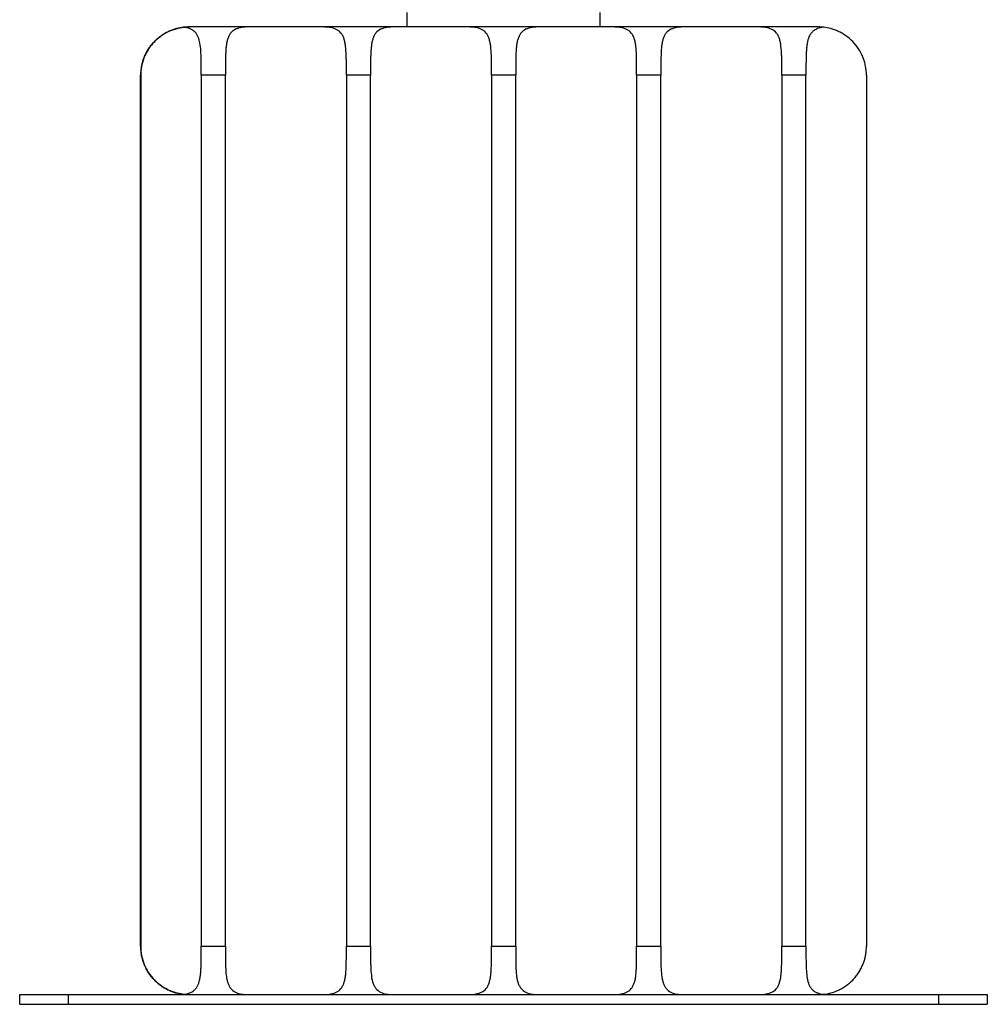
# Paper-space layout '_Posterior' of a CAD drawing. Header units: millimetres. Extents: x -134 to 266, y -357 to 435.
# Tile 1 of 3: x -34 to 166, y -357 to -153. Entities that reach past the tile are written whole.
import ezdxf

# ---------------------------------------------------------------- set-up
doc = ezdxf.new("R2010")
doc.units = ezdxf.units.MM

psp = doc.layouts.new('_Posterior')

# ---------------------------------------------------------------- linework, layer by layer
at = {"color": 7, "linetype": 'Continuous', "lineweight": 25}
for p, q in [((45.78, -151.9), (45.78, -154.9)), ((85.78, -154.9), (85.78, -151.9)), ((130.8, -154.9), (0.79, -154.9)), ((0.79, -154.9), (0.79, -154.9)), ((-9.24, -344.9), (-9.24, -164.9)), ((-9.24, -164.9), (-9.24, -164.9)), ((-9.24, -164.9), (-9.24, -344.9)), ((-9.23, -344.9), (-9.23, -164.9)), ((-9.23, -164.9), (-9.23, -164.9)), ((-9.23, -164.9), (-9.23, -344.9)), ((-9.22, -344.9), (-9.22, -164.9)), ((-9.22, -164.9), (-9.22, -164.9)), ((-9.22, -164.9), (-9.22, -344.9)), ((-9.21, -344.9), (-9.21, -164.9)), ((-9.21, -164.9), (-9.21, -164.9)), ((-9.21, -164.9), (-9.21, -344.9)), ((-9.2, -344.9), (-9.2, -164.9)), ((-9.2, -164.9), (-9.2, -164.9)), ((-9.2, -164.9), (-9.2, -344.9)), ((3.3, -164.9), (3.3, -344.9)), ((8.3, -164.9), (3.3, -164.9)), ((8.3, -344.9), (8.3, -164.9)), ((33.3, -164.9), (33.3, -344.9)), ((38.3, -164.9), (33.3, -164.9)), ((38.3, -344.9), (38.3, -164.9)), ((63.3, -164.9), (63.3, -344.9)), ((68.3, -164.9), (63.3, -164.9)), ((68.3, -344.9), (68.3, -164.9)), ((93.3, -164.9), (93.3, -344.9)), ((98.3, -164.9), (93.3, -164.9)), ((98.3, -344.9), (98.3, -164.9)), ((128.3, -164.9), (123.3, -164.9)), ((123.3, -164.9), (123.3, -344.9)), ((128.3, -344.9), (128.3, -164.9)), ((140.8, -164.9), (140.8, -344.9)), ((-9.24, -344.9), (-9.24, -344.9)), ((-9.23, -344.9), (-9.23, -344.9)), ((-9.22, -344.9), (-9.22, -344.9)), ((-9.21, -344.9), (-9.21, -344.9)), ((-9.2, -344.9), (-9.2, -344.9)), ((3.3, -344.9), (8.3, -344.9)), ((33.3, -344.9), (38.3, -344.9)), ((63.3, -344.9), (68.3, -344.9)), ((93.3, -344.9), (98.3, -344.9)), ((123.3, -344.9), (128.3, -344.9)), ((-34.22, -356.9), (-34.22, -354.9)), ((-34.22, -354.9), (165.78, -354.9)), ((-24.22, -354.9), (-24.22, -356.9)), ((155.78, -356.9), (155.78, -354.9)), ((165.78, -354.9), (165.78, -356.9)), ((-34.22, -356.9), (165.78, -356.9))]:
    psp.add_line(p, q, dxfattribs=at)
for centre, radius, start, end in [((0.8, -164.9), 9.99, 90, 96.6699), ((130.8, -164.91), 10.01, 83.3339, 90), ((0.8, -344.91), 9.99, 263.3301, 270), ((130.8, -344.9), 10.01, 270, 276.6661)]:
    psp.add_arc(centre, radius, start, end, dxfattribs=at)
for points, knots in [([(-9.2, -164.9), (-9.2, -164.18), (-9.13, -163.47), (-8.9, -162.42), (-8.8, -162.08), (-8.57, -161.39), (-8.44, -161.05), (-7.99, -160.08), (-7.63, -159.47), (-6.98, -158.61), (-6.75, -158.33), (-6.26, -157.81), (-6.01, -157.57), (-5.48, -157.11), (-5.21, -156.9), (-4.64, -156.51), (-4.35, -156.32), (-3.48, -155.84), (-2.89, -155.59), (-1.72, -155.21), (-1.17, -155.08), (-0.39, -154.97), (-0.13, -154.94), (0.35, -154.91), (0.58, -154.9), (0.79, -154.9)], [0, 0, 0, 0, 0.125, 0.125, 0.1875, 0.1875, 0.25, 0.25, 0.375, 0.375, 0.4375, 0.4375, 0.5, 0.5, 0.5625, 0.5625, 0.625, 0.625, 0.75, 0.75, 0.875, 0.875, 0.9375, 0.9375, 1, 1, 1, 1]), ([(-0.36, -154.97), (-0.81, -155.02), (-1.3, -155.11), (-2.32, -155.39), (-2.84, -155.57), (-3.63, -155.93), (-3.89, -156.07), (-4.41, -156.36), (-4.68, -156.53), (-5.44, -157.06), (-5.91, -157.46), (-6.58, -158.15), (-6.8, -158.39), (-7.2, -158.89), (-7.39, -159.15), (-7.74, -159.69), (-7.9, -159.96), (-8.2, -160.53), (-8.34, -160.83), (-8.71, -161.73), (-8.89, -162.34), (-9.08, -163.29), (-9.12, -163.61), (-9.19, -164.26), (-9.2, -164.58), (-9.2, -164.9)], [0, 0, 0, 0, 0.125, 0.125, 0.25, 0.25, 0.3125, 0.3125, 0.375, 0.375, 0.5, 0.5, 0.5625, 0.5625, 0.625, 0.625, 0.6875, 0.6875, 0.75, 0.75, 0.875, 0.875, 0.9375, 0.9375, 1, 1, 1, 1]), ([(3.3, -164.9), (3.3, -164.25), (3.3, -163.61), (3.3, -162.67), (3.3, -162.36), (3.29, -161.74), (3.29, -161.43), (3.26, -160.54), (3.24, -159.97), (3.15, -158.9), (3.08, -158.39), (2.87, -157.48), (2.74, -157.07), (2.46, -156.54), (2.36, -156.37), (2.13, -156.07), (2, -155.94), (1.72, -155.7), (1.57, -155.59), (1.25, -155.4), (1.07, -155.32), (0.51, -155.11), (0.09, -155.03), (-0.36, -154.97)], [0, 0, 0, 0, 0.125, 0.125, 0.1875, 0.1875, 0.25, 0.25, 0.375, 0.375, 0.5, 0.5, 0.625, 0.625, 0.6875, 0.6875, 0.75, 0.75, 0.8125, 0.8125, 0.875, 0.875, 1, 1, 1, 1]), ([(13.3, -154.9), (12.72, -154.9), (12.19, -154.93), (11.46, -155.04), (11.22, -155.09), (10.78, -155.22), (10.58, -155.3), (10, -155.58), (9.68, -155.83), (9.28, -156.31), (9.17, -156.49), (8.96, -156.88), (8.87, -157.1), (8.72, -157.55), (8.65, -157.8), (8.54, -158.32), (8.5, -158.59), (8.43, -159.16), (8.4, -159.46), (8.36, -160.07), (8.35, -160.39), (8.31, -161.37), (8.31, -162.05), (8.3, -163.11), (8.3, -163.46), (8.3, -164.18), (8.3, -164.54), (8.3, -164.9)], [0, 0, 0, 0, 0.125, 0.125, 0.1875, 0.1875, 0.25, 0.25, 0.375, 0.375, 0.4375, 0.4375, 0.5, 0.5, 0.5625, 0.5625, 0.625, 0.625, 0.6875, 0.6875, 0.75, 0.75, 0.875, 0.875, 0.9375, 0.9375, 1, 1, 1, 1]), ([(33.3, -164.9), (33.3, -164.18), (33.3, -163.47), (33.3, -162.42), (33.3, -162.08), (33.29, -161.39), (33.28, -161.05), (33.25, -160.08), (33.21, -159.47), (33.1, -158.61), (33.06, -158.33), (32.95, -157.81), (32.89, -157.57), (32.74, -157.11), (32.65, -156.9), (32.44, -156.51), (32.32, -156.32), (31.93, -155.84), (31.61, -155.59), (30.84, -155.21), (30.4, -155.08), (29.66, -154.97), (29.41, -154.94), (28.87, -154.91), (28.59, -154.9), (28.3, -154.9)], [0, 0, 0, 0, 0.125, 0.125, 0.1875, 0.1875, 0.25, 0.25, 0.375, 0.375, 0.4375, 0.4375, 0.5, 0.5, 0.5625, 0.5625, 0.625, 0.625, 0.75, 0.75, 0.875, 0.875, 0.9375, 0.9375, 1, 1, 1, 1]), ([(43.3, -154.9), (42.72, -154.9), (42.19, -154.93), (41.46, -155.04), (41.22, -155.09), (40.78, -155.22), (40.58, -155.3), (40, -155.58), (39.68, -155.83), (39.28, -156.31), (39.17, -156.49), (38.96, -156.88), (38.87, -157.1), (38.72, -157.55), (38.65, -157.8), (38.54, -158.32), (38.5, -158.59), (38.43, -159.16), (38.4, -159.46), (38.36, -160.07), (38.35, -160.39), (38.31, -161.37), (38.31, -162.05), (38.3, -163.11), (38.3, -163.46), (38.3, -164.18), (38.3, -164.54), (38.3, -164.9)], [0, 0, 0, 0, 0.125, 0.125, 0.1875, 0.1875, 0.25, 0.25, 0.375, 0.375, 0.4375, 0.4375, 0.5, 0.5, 0.5625, 0.5625, 0.625, 0.625, 0.6875, 0.6875, 0.75, 0.75, 0.875, 0.875, 0.9375, 0.9375, 1, 1, 1, 1]), ([(63.3, -164.9), (63.3, -164.18), (63.3, -163.47), (63.3, -162.42), (63.3, -162.08), (63.29, -161.39), (63.28, -161.05), (63.25, -160.08), (63.21, -159.47), (63.1, -158.61), (63.06, -158.33), (62.95, -157.81), (62.89, -157.57), (62.74, -157.11), (62.65, -156.9), (62.44, -156.51), (62.32, -156.32), (61.93, -155.84), (61.61, -155.59), (60.84, -155.21), (60.4, -155.08), (59.66, -154.97), (59.41, -154.94), (58.87, -154.91), (58.59, -154.9), (58.3, -154.9)], [0, 0, 0, 0, 0.125, 0.125, 0.1875, 0.1875, 0.25, 0.25, 0.375, 0.375, 0.4375, 0.4375, 0.5, 0.5, 0.5625, 0.5625, 0.625, 0.625, 0.75, 0.75, 0.875, 0.875, 0.9375, 0.9375, 1, 1, 1, 1]), ([(73.3, -154.9), (72.72, -154.9), (72.19, -154.93), (71.46, -155.04), (71.22, -155.09), (70.78, -155.22), (70.58, -155.3), (70, -155.58), (69.68, -155.83), (69.28, -156.31), (69.17, -156.49), (68.96, -156.88), (68.87, -157.1), (68.72, -157.55), (68.65, -157.8), (68.54, -158.32), (68.5, -158.59), (68.43, -159.16), (68.4, -159.46), (68.36, -160.07), (68.35, -160.39), (68.31, -161.37), (68.31, -162.05), (68.3, -163.11), (68.3, -163.46), (68.3, -164.18), (68.3, -164.54), (68.3, -164.9)], [0, 0, 0, 0, 0.125, 0.125, 0.1875, 0.1875, 0.25, 0.25, 0.375, 0.375, 0.4375, 0.4375, 0.5, 0.5, 0.5625, 0.5625, 0.625, 0.625, 0.6875, 0.6875, 0.75, 0.75, 0.875, 0.875, 0.9375, 0.9375, 1, 1, 1, 1]), ([(93.3, -164.9), (93.3, -164.18), (93.3, -163.47), (93.3, -162.42), (93.3, -162.08), (93.29, -161.39), (93.28, -161.05), (93.25, -160.08), (93.21, -159.47), (93.1, -158.61), (93.06, -158.33), (92.95, -157.81), (92.89, -157.57), (92.74, -157.11), (92.65, -156.9), (92.44, -156.51), (92.32, -156.32), (91.93, -155.84), (91.61, -155.59), (90.84, -155.21), (90.4, -155.08), (89.66, -154.97), (89.41, -154.94), (88.87, -154.91), (88.59, -154.9), (88.3, -154.9)], [0, 0, 0, 0, 0.125, 0.125, 0.1875, 0.1875, 0.25, 0.25, 0.375, 0.375, 0.4375, 0.4375, 0.5, 0.5, 0.5625, 0.5625, 0.625, 0.625, 0.75, 0.75, 0.875, 0.875, 0.9375, 0.9375, 1, 1, 1, 1]), ([(103.3, -154.9), (102.72, -154.9), (102.19, -154.93), (101.46, -155.04), (101.22, -155.09), (100.78, -155.22), (100.58, -155.3), (100, -155.58), (99.68, -155.83), (99.28, -156.31), (99.17, -156.49), (98.96, -156.88), (98.87, -157.1), (98.72, -157.55), (98.65, -157.8), (98.54, -158.32), (98.5, -158.59), (98.43, -159.16), (98.4, -159.46), (98.36, -160.07), (98.35, -160.39), (98.31, -161.37), (98.31, -162.05), (98.3, -163.11), (98.3, -163.46), (98.3, -164.18), (98.3, -164.54), (98.3, -164.9)], [0, 0, 0, 0, 0.125, 0.125, 0.1875, 0.1875, 0.25, 0.25, 0.375, 0.375, 0.4375, 0.4375, 0.5, 0.5, 0.5625, 0.5625, 0.625, 0.625, 0.6875, 0.6875, 0.75, 0.75, 0.875, 0.875, 0.9375, 0.9375, 1, 1, 1, 1]), ([(123.3, -164.9), (123.3, -164.18), (123.3, -163.47), (123.3, -162.42), (123.3, -162.08), (123.29, -161.39), (123.28, -161.05), (123.25, -160.08), (123.21, -159.47), (123.1, -158.61), (123.06, -158.33), (122.95, -157.81), (122.89, -157.57), (122.74, -157.11), (122.65, -156.9), (122.44, -156.51), (122.32, -156.32), (121.93, -155.84), (121.61, -155.59), (120.84, -155.21), (120.4, -155.08), (119.66, -154.97), (119.41, -154.94), (118.87, -154.91), (118.59, -154.9), (118.3, -154.9)], [0, 0, 0, 0, 0.125, 0.125, 0.1875, 0.1875, 0.25, 0.25, 0.375, 0.375, 0.4375, 0.4375, 0.5, 0.5, 0.5625, 0.5625, 0.625, 0.625, 0.75, 0.75, 0.875, 0.875, 0.9375, 0.9375, 1, 1, 1, 1]), ([(131.96, -154.97), (131.51, -155.02), (131.09, -155.11), (130.34, -155.39), (130.02, -155.57), (129.61, -155.93), (129.48, -156.07), (129.25, -156.36), (129.14, -156.53), (128.87, -157.06), (128.73, -157.46), (128.58, -158.15), (128.53, -158.39), (128.46, -158.89), (128.43, -159.15), (128.39, -159.69), (128.37, -159.96), (128.34, -160.53), (128.33, -160.83), (128.31, -161.73), (128.3, -162.34), (128.3, -163.29), (128.3, -163.61), (128.3, -164.26), (128.3, -164.58), (128.3, -164.9)], [0, 0, 0, 0, 0.125, 0.125, 0.25, 0.25, 0.3125, 0.3125, 0.375, 0.375, 0.5, 0.5, 0.5625, 0.5625, 0.625, 0.625, 0.6875, 0.6875, 0.75, 0.75, 0.875, 0.875, 0.9375, 0.9375, 1, 1, 1, 1]), ([(140.8, -164.9), (140.8, -164.25), (140.73, -163.61), (140.55, -162.67), (140.47, -162.36), (140.29, -161.74), (140.18, -161.43), (139.82, -160.54), (139.52, -159.97), (138.82, -158.9), (138.41, -158.39), (137.53, -157.48), (137.05, -157.07), (136.29, -156.54), (136.02, -156.37), (135.5, -156.07), (135.24, -155.94), (134.71, -155.7), (134.45, -155.59), (133.93, -155.4), (133.66, -155.32), (132.9, -155.11), (132.42, -155.03), (131.96, -154.97)], [0, 0, 0, 0, 0.125, 0.125, 0.1875, 0.1875, 0.25, 0.25, 0.375, 0.375, 0.5, 0.5, 0.625, 0.625, 0.6875, 0.6875, 0.75, 0.75, 0.8125, 0.8125, 0.875, 0.875, 1, 1, 1, 1]), ([(-9.2, -344.9), (-9.2, -345.55), (-9.14, -346.19), (-8.96, -347.14), (-8.88, -347.45), (-8.69, -348.07), (-8.59, -348.38), (-8.22, -349.27), (-7.92, -349.84), (-7.22, -350.91), (-6.81, -351.42), (-5.93, -352.33), (-5.45, -352.73), (-4.69, -353.27), (-4.43, -353.43), (-3.91, -353.73), (-3.64, -353.87), (-3.12, -354.11), (-2.85, -354.22), (-2.33, -354.41), (-2.07, -354.49), (-1.3, -354.7), (-0.82, -354.78), (-0.36, -354.84)], [0, 0, 0, 0, 0.125, 0.125, 0.1875, 0.1875, 0.25, 0.25, 0.375, 0.375, 0.5, 0.5, 0.625, 0.625, 0.6875, 0.6875, 0.75, 0.75, 0.8125, 0.8125, 0.875, 0.875, 1, 1, 1, 1]), ([(0.79, -354.9), (0.36, -354.9), (-0.12, -354.88), (-0.89, -354.76), (-1.16, -354.72), (-1.72, -354.59), (-2, -354.51), (-2.87, -354.23), (-3.45, -353.98), (-4.33, -353.5), (-4.62, -353.32), (-5.19, -352.92), (-5.46, -352.71), (-5.99, -352.26), (-6.25, -352.01), (-6.74, -351.49), (-6.97, -351.22), (-7.4, -350.65), (-7.6, -350.35), (-7.97, -349.74), (-8.14, -349.42), (-8.59, -348.43), (-8.82, -347.76), (-9.05, -346.7), (-9.11, -346.34), (-9.18, -345.63), (-9.2, -345.27), (-9.2, -344.9)], [0, 0, 0, 0, 0.125, 0.125, 0.1875, 0.1875, 0.25, 0.25, 0.375, 0.375, 0.4375, 0.4375, 0.5, 0.5, 0.5625, 0.5625, 0.625, 0.625, 0.6875, 0.6875, 0.75, 0.75, 0.875, 0.875, 0.9375, 0.9375, 1, 1, 1, 1]), ([(-0.36, -354.84), (0.09, -354.78), (0.5, -354.7), (1.25, -354.42), (1.58, -354.24), (1.99, -353.88), (2.12, -353.74), (2.35, -353.44), (2.45, -353.28), (2.73, -352.75), (2.87, -352.34), (3.03, -351.66), (3.07, -351.42), (3.14, -350.92), (3.17, -350.66), (3.22, -350.12), (3.23, -349.85), (3.26, -349.27), (3.27, -348.98), (3.29, -348.08), (3.3, -347.47), (3.3, -346.52), (3.3, -346.2), (3.3, -345.55), (3.3, -345.23), (3.3, -344.9)], [0, 0, 0, 0, 0.125, 0.125, 0.25, 0.25, 0.3125, 0.3125, 0.375, 0.375, 0.5, 0.5, 0.5625, 0.5625, 0.625, 0.625, 0.6875, 0.6875, 0.75, 0.75, 0.875, 0.875, 0.9375, 0.9375, 1, 1, 1, 1]), ([(8.3, -344.9), (8.3, -345.63), (8.3, -346.34), (8.3, -347.39), (8.31, -347.73), (8.32, -348.42), (8.32, -348.75), (8.36, -349.73), (8.39, -350.34), (8.5, -351.2), (8.54, -351.48), (8.65, -352), (8.71, -352.24), (8.86, -352.69), (8.95, -352.91), (9.16, -353.3), (9.28, -353.48), (9.67, -353.97), (9.99, -354.22), (10.76, -354.6), (11.2, -354.72), (11.93, -354.84), (12.19, -354.86), (12.73, -354.9), (13.01, -354.9), (13.3, -354.9)], [0, 0, 0, 0, 0.125, 0.125, 0.1875, 0.1875, 0.25, 0.25, 0.375, 0.375, 0.4375, 0.4375, 0.5, 0.5, 0.5625, 0.5625, 0.625, 0.625, 0.75, 0.75, 0.875, 0.875, 0.9375, 0.9375, 1, 1, 1, 1]), ([(28.3, -354.9), (28.88, -354.9), (29.41, -354.88), (30.14, -354.76), (30.37, -354.72), (30.82, -354.59), (31.02, -354.51), (31.59, -354.23), (31.92, -353.98), (32.32, -353.5), (32.43, -353.32), (32.64, -352.92), (32.73, -352.71), (32.88, -352.26), (32.95, -352.01), (33.06, -351.49), (33.1, -351.22), (33.17, -350.65), (33.2, -350.35), (33.24, -349.74), (33.26, -349.42), (33.29, -348.43), (33.3, -347.76), (33.3, -346.7), (33.3, -346.34), (33.3, -345.63), (33.3, -345.27), (33.3, -344.9)], [0, 0, 0, 0, 0.125, 0.125, 0.1875, 0.1875, 0.25, 0.25, 0.375, 0.375, 0.4375, 0.4375, 0.5, 0.5, 0.5625, 0.5625, 0.625, 0.625, 0.6875, 0.6875, 0.75, 0.75, 0.875, 0.875, 0.9375, 0.9375, 1, 1, 1, 1]), ([(38.3, -344.9), (38.3, -345.63), (38.3, -346.34), (38.3, -347.39), (38.31, -347.73), (38.32, -348.42), (38.32, -348.75), (38.36, -349.73), (38.39, -350.34), (38.5, -351.2), (38.54, -351.48), (38.65, -352), (38.71, -352.24), (38.86, -352.69), (38.95, -352.91), (39.16, -353.3), (39.28, -353.48), (39.67, -353.97), (39.99, -354.22), (40.76, -354.6), (41.2, -354.72), (41.93, -354.84), (42.19, -354.86), (42.73, -354.9), (43.01, -354.9), (43.3, -354.9)], [0, 0, 0, 0, 0.125, 0.125, 0.1875, 0.1875, 0.25, 0.25, 0.375, 0.375, 0.4375, 0.4375, 0.5, 0.5, 0.5625, 0.5625, 0.625, 0.625, 0.75, 0.75, 0.875, 0.875, 0.9375, 0.9375, 1, 1, 1, 1]), ([(58.3, -354.9), (58.88, -354.9), (59.41, -354.88), (60.14, -354.76), (60.37, -354.72), (60.82, -354.59), (61.02, -354.51), (61.59, -354.23), (61.92, -353.98), (62.32, -353.5), (62.43, -353.32), (62.64, -352.92), (62.73, -352.71), (62.88, -352.26), (62.95, -352.01), (63.06, -351.49), (63.1, -351.22), (63.17, -350.65), (63.2, -350.35), (63.24, -349.74), (63.26, -349.42), (63.29, -348.43), (63.3, -347.76), (63.3, -346.7), (63.3, -346.34), (63.3, -345.63), (63.3, -345.27), (63.3, -344.9)], [0, 0, 0, 0, 0.125, 0.125, 0.1875, 0.1875, 0.25, 0.25, 0.375, 0.375, 0.4375, 0.4375, 0.5, 0.5, 0.5625, 0.5625, 0.625, 0.625, 0.6875, 0.6875, 0.75, 0.75, 0.875, 0.875, 0.9375, 0.9375, 1, 1, 1, 1]), ([(68.3, -344.9), (68.3, -345.63), (68.3, -346.34), (68.3, -347.39), (68.31, -347.73), (68.32, -348.42), (68.32, -348.75), (68.36, -349.73), (68.39, -350.34), (68.5, -351.2), (68.54, -351.48), (68.65, -352), (68.71, -352.24), (68.86, -352.69), (68.95, -352.91), (69.16, -353.3), (69.28, -353.48), (69.67, -353.97), (69.99, -354.22), (70.76, -354.6), (71.2, -354.72), (71.93, -354.84), (72.19, -354.86), (72.73, -354.9), (73.01, -354.9), (73.3, -354.9)], [0, 0, 0, 0, 0.125, 0.125, 0.1875, 0.1875, 0.25, 0.25, 0.375, 0.375, 0.4375, 0.4375, 0.5, 0.5, 0.5625, 0.5625, 0.625, 0.625, 0.75, 0.75, 0.875, 0.875, 0.9375, 0.9375, 1, 1, 1, 1]), ([(88.3, -354.9), (88.88, -354.9), (89.41, -354.88), (90.14, -354.76), (90.37, -354.72), (90.82, -354.59), (91.02, -354.51), (91.59, -354.23), (91.92, -353.98), (92.32, -353.5), (92.43, -353.32), (92.64, -352.92), (92.73, -352.71), (92.88, -352.26), (92.95, -352.01), (93.06, -351.49), (93.1, -351.22), (93.17, -350.65), (93.2, -350.35), (93.24, -349.74), (93.26, -349.42), (93.29, -348.43), (93.3, -347.76), (93.3, -346.7), (93.3, -346.34), (93.3, -345.63), (93.3, -345.27), (93.3, -344.9)], [0, 0, 0, 0, 0.125, 0.125, 0.1875, 0.1875, 0.25, 0.25, 0.375, 0.375, 0.4375, 0.4375, 0.5, 0.5, 0.5625, 0.5625, 0.625, 0.625, 0.6875, 0.6875, 0.75, 0.75, 0.875, 0.875, 0.9375, 0.9375, 1, 1, 1, 1]), ([(98.3, -344.9), (98.3, -345.63), (98.3, -346.34), (98.3, -347.39), (98.31, -347.73), (98.32, -348.42), (98.32, -348.75), (98.36, -349.73), (98.39, -350.34), (98.5, -351.2), (98.54, -351.48), (98.65, -352), (98.71, -352.24), (98.86, -352.69), (98.95, -352.91), (99.16, -353.3), (99.28, -353.48), (99.67, -353.97), (99.99, -354.22), (100.76, -354.6), (101.2, -354.72), (101.93, -354.84), (102.19, -354.86), (102.73, -354.9), (103.01, -354.9), (103.3, -354.9)], [0, 0, 0, 0, 0.125, 0.125, 0.1875, 0.1875, 0.25, 0.25, 0.375, 0.375, 0.4375, 0.4375, 0.5, 0.5, 0.5625, 0.5625, 0.625, 0.625, 0.75, 0.75, 0.875, 0.875, 0.9375, 0.9375, 1, 1, 1, 1]), ([(118.3, -354.9), (118.88, -354.9), (119.41, -354.88), (120.14, -354.76), (120.37, -354.72), (120.82, -354.59), (121.02, -354.51), (121.59, -354.23), (121.92, -353.98), (122.32, -353.5), (122.43, -353.32), (122.64, -352.92), (122.73, -352.71), (122.88, -352.26), (122.95, -352.01), (123.06, -351.49), (123.1, -351.22), (123.17, -350.65), (123.2, -350.35), (123.24, -349.74), (123.26, -349.42), (123.29, -348.43), (123.3, -347.76), (123.3, -346.7), (123.3, -346.34), (123.3, -345.63), (123.3, -345.27), (123.3, -344.9)], [0, 0, 0, 0, 0.125, 0.125, 0.1875, 0.1875, 0.25, 0.25, 0.375, 0.375, 0.4375, 0.4375, 0.5, 0.5, 0.5625, 0.5625, 0.625, 0.625, 0.6875, 0.6875, 0.75, 0.75, 0.875, 0.875, 0.9375, 0.9375, 1, 1, 1, 1]), ([(128.3, -344.9), (128.3, -345.55), (128.3, -346.19), (128.3, -347.14), (128.3, -347.45), (128.31, -348.07), (128.32, -348.38), (128.34, -349.27), (128.36, -349.84), (128.45, -350.91), (128.52, -351.42), (128.73, -352.33), (128.86, -352.73), (129.14, -353.27), (129.24, -353.43), (129.47, -353.73), (129.6, -353.87), (129.88, -354.11), (130.03, -354.22), (130.35, -354.41), (130.53, -354.49), (131.09, -354.7), (131.5, -354.78), (131.96, -354.84)], [0, 0, 0, 0, 0.125, 0.125, 0.1875, 0.1875, 0.25, 0.25, 0.375, 0.375, 0.5, 0.5, 0.625, 0.625, 0.6875, 0.6875, 0.75, 0.75, 0.8125, 0.8125, 0.875, 0.875, 1, 1, 1, 1]), ([(131.96, -354.84), (132.41, -354.78), (132.9, -354.7), (133.92, -354.42), (134.44, -354.24), (135.22, -353.88), (135.49, -353.74), (136.01, -353.44), (136.27, -353.28), (137.03, -352.75), (137.51, -352.34), (138.18, -351.66), (138.39, -351.42), (138.79, -350.92), (138.98, -350.66), (139.33, -350.12), (139.5, -349.85), (139.8, -349.27), (139.94, -348.98), (140.3, -348.08), (140.48, -347.47), (140.67, -346.52), (140.72, -346.2), (140.78, -345.55), (140.8, -345.23), (140.8, -344.9)], [0, 0, 0, 0, 0.125, 0.125, 0.25, 0.25, 0.3125, 0.3125, 0.375, 0.375, 0.5, 0.5, 0.5625, 0.5625, 0.625, 0.625, 0.6875, 0.6875, 0.75, 0.75, 0.875, 0.875, 0.9375, 0.9375, 1, 1, 1, 1])]:
    psp.add_open_spline(points, degree=3, knots=knots, dxfattribs=at)

doc.saveas('drawing.dxf')
